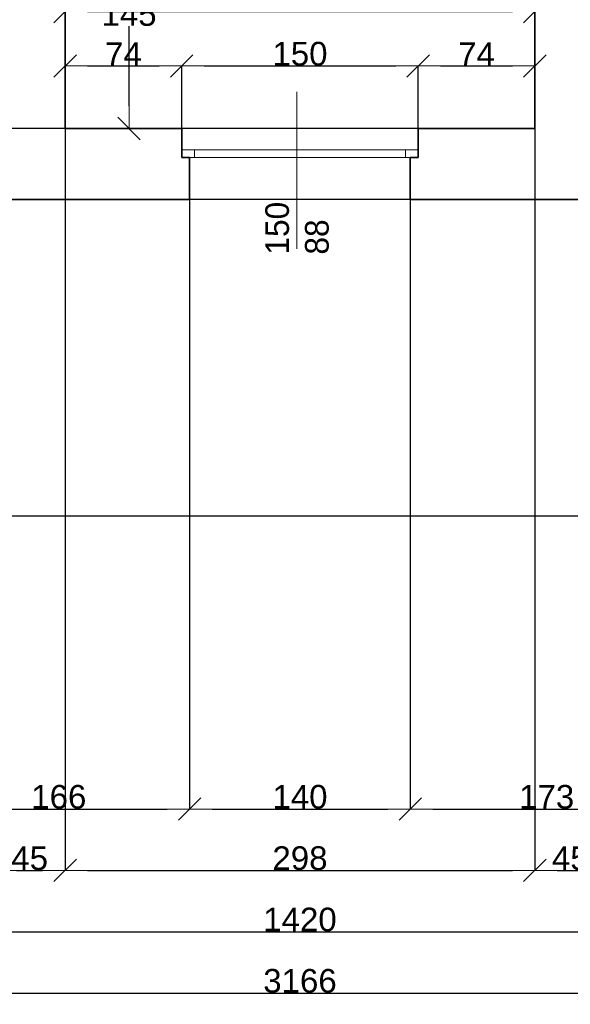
# Model space of a CAD drawing. Header units: metres. Extents: x 7506757 to 756746378, y 5735207 to 582114514.
# Tile 180 of 256: x 7540675 to 7544168, y 5886010 to 5892256. Entities that reach past the tile are written whole.
import ezdxf

# ---------------------------------------------------------------- set-up
doc = ezdxf.new("R2010")
doc.units = ezdxf.units.M
doc.header["$MEASUREMENT"] = 0
doc.header["$PDMODE"] = 2
doc.layers.get('0').update_dxf_attribs({"color": 250, "linetype": 'CONTINUOUS', "lineweight": 100, "plot": 0})
doc.layers.get('Defpoints').update_dxf_attribs({"linetype": 'CONTINUOUS'})
for name, color, linetype, lineweight in [('M_OCIANA6', 5, 'CONTINUOUS', 35), ('M_OPISY141', 7, 'CONTINUOUS', 0), ('m_umeblowanie1', 7, 'CONTINUOUS', 13), ('opis1', 7, 'CONTINUOUS', 13)]:
    doc.layers.add(name, color=color, linetype=linetype, lineweight=lineweight)
doc.layers.add('PWYMIAR', color=7, linetype='CONTINUOUS')
doc.styles.add('GENERATED_STYLE_1', font='arial.ttf')
doc.styles.add('GENERATED_STYLE_2', font='txt')
doc.dimstyles.new('GENERATED_STYLE__1', dxfattribs={"dimtxt": 150, "dimasz": 142.5, "dimexe": 0.18, "dimexo": 0, "dimgap": 0.09, "dimtad": 1, "dimdec": 0, "dimlfac": 0.1, "dimzin": 0, "dimdsep": 46, "dimtxsty": 'GENERATED_STYLE_1', "dimblk": 'ARROWHEAD_6', "dimblk1": 'ARROWHEAD_6', "dimblk2": 'ARROWHEAD_6', "dimcen": 0.09, "dimclrd": 251, "dimclre": 251, "dimclrt": 7, "dimazin": 0, "dimtfac": 1, "dimtdec": 4, "dimtmove": 0, "dimatfit": 3, "dimfxl": 0, "dimtolj": 1, "dimtzin": 0, "dimarcsym": 0})
doc.dimstyles.new('GENERATED_STYLE__2', dxfattribs={"dimtxt": 150, "dimasz": 142.5, "dimexe": 0.18, "dimexo": 0, "dimgap": 0.09, "dimtad": 1, "dimtih": 1, "dimtoh": 1, "dimdec": 0, "dimlfac": 0.1, "dimzin": 0, "dimdsep": 46, "dimtxsty": 'GENERATED_STYLE_1', "dimblk": 'ARROWHEAD_6', "dimblk1": 'ARROWHEAD_6', "dimblk2": 'ARROWHEAD_6', "dimcen": 0.09, "dimclrd": 251, "dimclre": 251, "dimclrt": 7, "dimazin": 0, "dimtfac": 1, "dimtdec": 4, "dimtmove": 0, "dimatfit": 3, "dimfxl": 0, "dimtolj": 1, "dimtzin": 0, "dimarcsym": 0})

# ---------------------------------------------------------------- blocks, each defined once
blk = doc.blocks.new('ARROWHEAD_6')
at = {"color": 0, "linetype": 'Continuous', "lineweight": 0}
for p, q in [((-0.5, -0.5), (0.5, 0.5)), ((0, 0), (-1, 0))]:
    blk.add_line(p, q, dxfattribs=at)
blk = doc.blocks.new('*D5064')
at = {"layer": 'Defpoints', "color": 0, "linetype": 'Continuous', "transparency": 16777216}
for p in [(7541703.4, 5891962.2), (7540963.4, 5891565.6), (7541703.4, 5891565.6)]:
    blk.add_point(p, dxfattribs=at)
at = {"layer": 'PWYMIAR', "color": 251, "linetype": 'Continuous', "lineweight": -2, "transparency": 16777216}
for p, q in [((7540963.4, 5891565.6), (7540963.4, 5891962.4)), ((7541105.9, 5891962.2), (7541560.9, 5891962.2)), ((7541703.4, 5891565.6), (7541703.4, 5891962.4))]:
    blk.add_line(p, q, dxfattribs=at)
at = {"layer": 'PWYMIAR', "color": 251, "linetype": 'Continuous', "lineweight": -2, "transparency": 16777216, "xscale": 142.5, "yscale": 142.5, "zscale": 142.5, "rotation": 180}
blk.add_blockref('ARROWHEAD_6', (7540963.4, 5891962.2), dxfattribs=at)
at = {"layer": 'PWYMIAR', "color": 251, "linetype": 'Continuous', "lineweight": -2, "transparency": 16777216, "xscale": 142.5, "yscale": 142.5, "zscale": 142.5}
blk.add_blockref('ARROWHEAD_6', (7541703.4, 5891962.2), dxfattribs=at)
at = {"layer": 'PWYMIAR', "color": 7, "linetype": 'Continuous', "lineweight": 13, "transparency": 16777216, "insert": (7541333.4, 5892037.3), "char_height": 150, "attachment_point": 5, "style": 'GENERATED_STYLE_1'}
blk.add_mtext('\\A1;74', dxfattribs=at)
blk = doc.blocks.new('*D5065')
at = {"layer": 'Defpoints', "color": 0, "linetype": 'Continuous', "transparency": 16777216}
for p in [(7543203.4, 5891962.2), (7541703.4, 5891565.6), (7543203.4, 5891565.6)]:
    blk.add_point(p, dxfattribs=at)
at = {"layer": 'PWYMIAR', "color": 251, "linetype": 'Continuous', "lineweight": -2, "transparency": 16777216}
for p, q in [((7541703.4, 5891565.6), (7541703.4, 5891962.4)), ((7541845.9, 5891962.2), (7543060.9, 5891962.2)), ((7543203.4, 5891565.6), (7543203.4, 5891962.4))]:
    blk.add_line(p, q, dxfattribs=at)
at = {"layer": 'PWYMIAR', "color": 251, "linetype": 'Continuous', "lineweight": -2, "transparency": 16777216, "xscale": 142.5, "yscale": 142.5, "zscale": 142.5, "rotation": 180}
blk.add_blockref('ARROWHEAD_6', (7541703.4, 5891962.2), dxfattribs=at)
at = {"layer": 'PWYMIAR', "color": 251, "linetype": 'Continuous', "lineweight": -2, "transparency": 16777216, "xscale": 142.5, "yscale": 142.5, "zscale": 142.5}
blk.add_blockref('ARROWHEAD_6', (7543203.4, 5891962.2), dxfattribs=at)
at = {"layer": 'PWYMIAR', "color": 7, "linetype": 'Continuous', "lineweight": 13, "transparency": 16777216, "insert": (7542453.4, 5892038.9), "char_height": 150, "attachment_point": 5, "style": 'GENERATED_STYLE_1'}
blk.add_mtext('\\A1;150', dxfattribs=at)
blk = doc.blocks.new('*D5066')
at = {"layer": 'Defpoints', "color": 0, "linetype": 'Continuous', "transparency": 16777216}
for p in [(7543943.4, 5891962.2), (7543203.4, 5891565.6), (7543943.4, 5891565.6)]:
    blk.add_point(p, dxfattribs=at)
at = {"layer": 'PWYMIAR', "color": 251, "linetype": 'Continuous', "lineweight": -2, "transparency": 16777216}
for p, q in [((7543203.4, 5891565.6), (7543203.4, 5891962.4)), ((7543345.9, 5891962.2), (7543800.9, 5891962.2)), ((7543943.4, 5891565.6), (7543943.4, 5891962.4))]:
    blk.add_line(p, q, dxfattribs=at)
at = {"layer": 'PWYMIAR', "color": 251, "linetype": 'Continuous', "lineweight": -2, "transparency": 16777216, "xscale": 142.5, "yscale": 142.5, "zscale": 142.5, "rotation": 180}
blk.add_blockref('ARROWHEAD_6', (7543203.4, 5891962.2), dxfattribs=at)
at = {"layer": 'PWYMIAR', "color": 251, "linetype": 'Continuous', "lineweight": -2, "transparency": 16777216, "xscale": 142.5, "yscale": 142.5, "zscale": 142.5}
blk.add_blockref('ARROWHEAD_6', (7543943.4, 5891962.2), dxfattribs=at)
at = {"layer": 'PWYMIAR', "color": 7, "linetype": 'Continuous', "lineweight": 13, "transparency": 16777216, "insert": (7543573.4, 5892037.3), "char_height": 150, "attachment_point": 5, "style": 'GENERATED_STYLE_1'}
blk.add_mtext('\\A1;74', dxfattribs=at)
blk = doc.blocks.new('*D5073')
at = {"layer": 'Defpoints', "color": 0, "linetype": 'Continuous', "transparency": 16777216}
for p in [(7543943.4, 5892307.6), (7540963.4, 5891565.6), (7543943.4, 5891565.6)]:
    blk.add_point(p, dxfattribs=at)
at = {"layer": 'PWYMIAR', "color": 251, "linetype": 'Continuous', "lineweight": -2, "transparency": 16777216}
for p, q in [((7540963.4, 5891565.6), (7540963.4, 5892307.8)), ((7541105.9, 5892307.6), (7543800.9, 5892307.6)), ((7543943.4, 5891565.6), (7543943.4, 5892307.8))]:
    blk.add_line(p, q, dxfattribs=at)
at = {"layer": 'PWYMIAR', "color": 251, "linetype": 'Continuous', "lineweight": -2, "transparency": 16777216, "xscale": 142.5, "yscale": 142.5, "zscale": 142.5, "rotation": 180}
blk.add_blockref('ARROWHEAD_6', (7540963.4, 5892307.6), dxfattribs=at)
at = {"layer": 'PWYMIAR', "color": 251, "linetype": 'Continuous', "lineweight": -2, "transparency": 16777216, "xscale": 142.5, "yscale": 142.5, "zscale": 142.5}
blk.add_blockref('ARROWHEAD_6', (7543943.4, 5892307.6), dxfattribs=at)
at = {"layer": 'PWYMIAR', "color": 7, "linetype": 'Continuous', "lineweight": 13, "transparency": 16777216, "insert": (7542453.4, 5892384.3), "char_height": 150, "attachment_point": 5, "style": 'GENERATED_STYLE_1'}
blk.add_mtext('\\A1;298', dxfattribs=at)
blk = doc.blocks.new('*D5274')
at = {"layer": 'Defpoints', "color": 0, "linetype": 'Continuous', "transparency": 16777216}
for p in [(7540093.4, 5891115.6), (7541753.4, 5891115.6), (7541753.4, 5887248.3)]:
    blk.add_point(p, dxfattribs=at)
at = {"layer": 'PWYMIAR', "color": 251, "linetype": 'Continuous', "lineweight": -2, "transparency": 16777216}
for p, q in [((7540093.4, 5891115.6), (7540093.4, 5887248.1)), ((7541753.4, 5891115.6), (7541753.4, 5887248.1)), ((7540235.9, 5887248.3), (7541610.9, 5887248.3))]:
    blk.add_line(p, q, dxfattribs=at)
at = {"layer": 'PWYMIAR', "color": 251, "linetype": 'Continuous', "lineweight": -2, "transparency": 16777216, "xscale": 142.5, "yscale": 142.5, "zscale": 142.5, "rotation": 180}
blk.add_blockref('ARROWHEAD_6', (7540093.4, 5887248.3), dxfattribs=at)
at = {"layer": 'PWYMIAR', "color": 251, "linetype": 'Continuous', "lineweight": -2, "transparency": 16777216, "xscale": 142.5, "yscale": 142.5, "zscale": 142.5}
blk.add_blockref('ARROWHEAD_6', (7541753.4, 5887248.3), dxfattribs=at)
at = {"layer": 'PWYMIAR', "color": 7, "linetype": 'Continuous', "lineweight": 13, "transparency": 16777216, "insert": (7540923.4, 5887325), "char_height": 150, "attachment_point": 5, "style": 'GENERATED_STYLE_1'}
blk.add_mtext('\\A1;166', dxfattribs=at)
blk = doc.blocks.new('*D5275')
at = {"layer": 'Defpoints', "color": 0, "linetype": 'Continuous', "transparency": 16777216}
for p in [(7541753.4, 5891115.6), (7543153.4, 5891115.6), (7543153.4, 5887248.3)]:
    blk.add_point(p, dxfattribs=at)
at = {"layer": 'PWYMIAR', "color": 251, "linetype": 'Continuous', "lineweight": -2, "transparency": 16777216}
for p, q in [((7541753.4, 5891115.6), (7541753.4, 5887248.1)), ((7543153.4, 5891115.6), (7543153.4, 5887248.1)), ((7541895.9, 5887248.3), (7543010.9, 5887248.3))]:
    blk.add_line(p, q, dxfattribs=at)
at = {"layer": 'PWYMIAR', "color": 251, "linetype": 'Continuous', "lineweight": -2, "transparency": 16777216, "xscale": 142.5, "yscale": 142.5, "zscale": 142.5, "rotation": 180}
blk.add_blockref('ARROWHEAD_6', (7541753.4, 5887248.3), dxfattribs=at)
at = {"layer": 'PWYMIAR', "color": 251, "linetype": 'Continuous', "lineweight": -2, "transparency": 16777216, "xscale": 142.5, "yscale": 142.5, "zscale": 142.5}
blk.add_blockref('ARROWHEAD_6', (7543153.4, 5887248.3), dxfattribs=at)
at = {"layer": 'PWYMIAR', "color": 7, "linetype": 'Continuous', "lineweight": 13, "transparency": 16777216, "insert": (7542453.4, 5887325), "char_height": 150, "attachment_point": 5, "style": 'GENERATED_STYLE_1'}
blk.add_mtext('\\A1;140', dxfattribs=at)
blk = doc.blocks.new('*D5276')
at = {"layer": 'Defpoints', "color": 0, "linetype": 'Continuous', "transparency": 16777216}
for p in [(7543153.4, 5891115.6), (7544883.4, 5891115.6), (7544883.4, 5887248.3)]:
    blk.add_point(p, dxfattribs=at)
at = {"layer": 'PWYMIAR', "color": 251, "linetype": 'Continuous', "lineweight": -2, "transparency": 16777216}
for p, q in [((7543153.4, 5891115.6), (7543153.4, 5887248.1)), ((7544883.4, 5891115.6), (7544883.4, 5887248.1)), ((7543295.9, 5887248.3), (7544740.9, 5887248.3))]:
    blk.add_line(p, q, dxfattribs=at)
at = {"layer": 'PWYMIAR', "color": 251, "linetype": 'Continuous', "lineweight": -2, "transparency": 16777216, "xscale": 142.5, "yscale": 142.5, "zscale": 142.5, "rotation": 180}
blk.add_blockref('ARROWHEAD_6', (7543153.4, 5887248.3), dxfattribs=at)
at = {"layer": 'PWYMIAR', "color": 251, "linetype": 'Continuous', "lineweight": -2, "transparency": 16777216, "xscale": 142.5, "yscale": 142.5, "zscale": 142.5}
blk.add_blockref('ARROWHEAD_6', (7544883.4, 5887248.3), dxfattribs=at)
at = {"layer": 'PWYMIAR', "color": 7, "linetype": 'Continuous', "lineweight": 13, "transparency": 16777216, "insert": (7544018.4, 5887325), "char_height": 150, "attachment_point": 5, "style": 'GENERATED_STYLE_1'}
blk.add_mtext('\\A1;173', dxfattribs=at)
blk = doc.blocks.new('*D5283')
at = {"layer": 'Defpoints', "color": 0, "linetype": 'Continuous', "transparency": 16777216}
for p in [(7527313.4, 5889055.6), (7531907.1, 5889105.6), (7552133.4, 5889105.6)]:
    blk.add_point(p, dxfattribs=at)
at = {"layer": 'PWYMIAR', "color": 251, "linetype": 'Continuous', "lineweight": -2, "transparency": 16777216}
for p, q in [((7531907.1, 5889248.1), (7531907.1, 5889490.2)), ((7527313.4, 5889055.6), (7531907.3, 5889055.6)), ((7552133.4, 5889105.6), (7531906.9, 5889105.6)), ((7531907.1, 5889055.6), (7531907.1, 5889105.6)), ((7531907.1, 5888913.1), (7531907.1, 5888770.6))]:
    blk.add_line(p, q, dxfattribs=at)
at = {"layer": 'PWYMIAR', "color": 251, "linetype": 'Continuous', "lineweight": -2, "transparency": 16777216, "xscale": 142.5, "yscale": 142.5, "zscale": 142.5}
for p, rotation in [((7531907.1, 5889105.6), 270), ((7531907.1, 5889055.6), 90)]:
    blk.add_blockref('ARROWHEAD_6', p, dxfattribs=dict(at, rotation=rotation))
at = {"layer": 'PWYMIAR', "color": 7, "linetype": 'Continuous', "lineweight": 13, "transparency": 16777216, "insert": (7531830.8, 5889440.4), "char_height": 150, "attachment_point": 5, "rotation": 90, "style": 'GENERATED_STYLE_1'}
blk.add_mtext('\\A1;5', dxfattribs=at)
blk = doc.blocks.new('*D5284')
at = {"layer": 'Defpoints', "color": 0, "linetype": 'Continuous', "transparency": 16777216}
for p in [(7531907.1, 5889235.6), (7532713.4, 5889235.6), (7552133.4, 5889105.6)]:
    blk.add_point(p, dxfattribs=at)
at = {"layer": 'PWYMIAR', "color": 251, "linetype": 'Continuous', "lineweight": -2, "transparency": 16777216}
for p, q in [((7531907.1, 5889378.1), (7531907.1, 5889721.5)), ((7532713.4, 5889235.6), (7531906.9, 5889235.6)), ((7531907.1, 5889105.6), (7531907.1, 5889235.6)), ((7552133.4, 5889105.6), (7531906.9, 5889105.6)), ((7531907.1, 5888963.1), (7531907.1, 5888820.6))]:
    blk.add_line(p, q, dxfattribs=at)
at = {"layer": 'PWYMIAR', "color": 251, "linetype": 'Continuous', "lineweight": -2, "transparency": 16777216, "xscale": 142.5, "yscale": 142.5, "zscale": 142.5}
for p, rotation in [((7531907.1, 5889235.6), 270), ((7531907.1, 5889105.6), 90)]:
    blk.add_blockref('ARROWHEAD_6', p, dxfattribs=dict(at, rotation=rotation))
at = {"layer": 'PWYMIAR', "color": 7, "linetype": 'Continuous', "lineweight": 13, "transparency": 16777216, "insert": (7531830.4, 5889621.1), "char_height": 150, "attachment_point": 5, "rotation": 90, "style": 'GENERATED_STYLE_1'}
blk.add_mtext('\\A1;13', dxfattribs=at)
blk = doc.blocks.new('*D5285')
at = {"layer": 'Defpoints', "color": 0, "linetype": 'Continuous', "transparency": 16777216}
for p in [(7531907.1, 5891115.6), (7549553.4, 5891115.6), (7532713.4, 5889235.6)]:
    blk.add_point(p, dxfattribs=at)
at = {"layer": 'PWYMIAR', "color": 251, "linetype": 'Continuous', "lineweight": -2, "transparency": 16777216}
for p, q in [((7549553.4, 5891115.6), (7531906.9, 5891115.6)), ((7531907.1, 5889378.1), (7531907.1, 5890973.1)), ((7532713.4, 5889235.6), (7531906.9, 5889235.6))]:
    blk.add_line(p, q, dxfattribs=at)
at = {"layer": 'PWYMIAR', "color": 251, "linetype": 'Continuous', "lineweight": -2, "transparency": 16777216, "xscale": 142.5, "yscale": 142.5, "zscale": 142.5}
for p, rotation in [((7531907.1, 5891115.6), 90), ((7531907.1, 5889235.6), 270)]:
    blk.add_blockref('ARROWHEAD_6', p, dxfattribs=dict(at, rotation=rotation))
at = {"layer": 'PWYMIAR', "color": 7, "linetype": 'Continuous', "lineweight": 13, "transparency": 16777216, "insert": (7531830.5, 5890175.6), "char_height": 150, "attachment_point": 5, "rotation": 90, "style": 'GENERATED_STYLE_1'}
blk.add_mtext('\\A1;188', dxfattribs=at)
blk = doc.blocks.new('*D5286')
at = {"layer": 'Defpoints', "color": 0, "linetype": 'Continuous', "transparency": 16777216}
for p in [(7531907.1, 5891565.6), (7543943.4, 5891565.6), (7549553.4, 5891115.6)]:
    blk.add_point(p, dxfattribs=at)
at = {"layer": 'PWYMIAR', "color": 251, "linetype": 'Continuous', "lineweight": -2, "transparency": 16777216}
for p, q in [((7543943.4, 5891565.6), (7531906.9, 5891565.6)), ((7531907.1, 5891258.1), (7531907.1, 5891423.1)), ((7549553.4, 5891115.6), (7531906.9, 5891115.6))]:
    blk.add_line(p, q, dxfattribs=at)
at = {"layer": 'PWYMIAR', "color": 251, "linetype": 'Continuous', "lineweight": -2, "transparency": 16777216, "xscale": 142.5, "yscale": 142.5, "zscale": 142.5}
for p, rotation in [((7531907.1, 5891565.6), 90), ((7531907.1, 5891115.6), 270)]:
    blk.add_blockref('ARROWHEAD_6', p, dxfattribs=dict(at, rotation=rotation))
at = {"layer": 'PWYMIAR', "color": 7, "linetype": 'Continuous', "lineweight": 13, "transparency": 16777216, "insert": (7531830.8, 5891340.6), "char_height": 150, "attachment_point": 5, "rotation": 90, "style": 'GENERATED_STYLE_1'}
blk.add_mtext('\\A1;45', dxfattribs=at)
blk = doc.blocks.new('*D5293')
at = {"layer": 'Defpoints', "color": 0, "linetype": 'Continuous', "transparency": 16777216}
for p in [(7540513.4, 5891565.6), (7540963.4, 5891565.6), (7540963.4, 5886859.1)]:
    blk.add_point(p, dxfattribs=at)
at = {"layer": 'PWYMIAR', "color": 251, "linetype": 'Continuous', "lineweight": -2, "transparency": 16777216}
for p, q in [((7540513.4, 5891565.6), (7540513.4, 5886858.9)), ((7540963.4, 5891565.6), (7540963.4, 5886858.9)), ((7540655.9, 5886859.1), (7540820.9, 5886859.1))]:
    blk.add_line(p, q, dxfattribs=at)
at = {"layer": 'PWYMIAR', "color": 251, "linetype": 'Continuous', "lineweight": -2, "transparency": 16777216, "xscale": 142.5, "yscale": 142.5, "zscale": 142.5, "rotation": 180}
blk.add_blockref('ARROWHEAD_6', (7540513.4, 5886859.1), dxfattribs=at)
at = {"layer": 'PWYMIAR', "color": 251, "linetype": 'Continuous', "lineweight": -2, "transparency": 16777216, "xscale": 142.5, "yscale": 142.5, "zscale": 142.5}
blk.add_blockref('ARROWHEAD_6', (7540963.4, 5886859.1), dxfattribs=at)
at = {"layer": 'PWYMIAR', "color": 7, "linetype": 'Continuous', "lineweight": 13, "transparency": 16777216, "insert": (7540738.4, 5886935.5), "char_height": 150, "attachment_point": 5, "style": 'GENERATED_STYLE_1'}
blk.add_mtext('\\A1;45', dxfattribs=at)
blk = doc.blocks.new('*D5294')
at = {"layer": 'Defpoints', "color": 0, "linetype": 'Continuous', "transparency": 16777216}
for p in [(7540963.4, 5891565.6), (7543943.4, 5891565.6), (7543943.4, 5886859.1)]:
    blk.add_point(p, dxfattribs=at)
at = {"layer": 'PWYMIAR', "color": 251, "linetype": 'Continuous', "lineweight": -2, "transparency": 16777216}
for p, q in [((7540963.4, 5891565.6), (7540963.4, 5886858.9)), ((7543943.4, 5891565.6), (7543943.4, 5886858.9)), ((7541105.9, 5886859.1), (7543800.9, 5886859.1))]:
    blk.add_line(p, q, dxfattribs=at)
at = {"layer": 'PWYMIAR', "color": 251, "linetype": 'Continuous', "lineweight": -2, "transparency": 16777216, "xscale": 142.5, "yscale": 142.5, "zscale": 142.5, "rotation": 180}
blk.add_blockref('ARROWHEAD_6', (7540963.4, 5886859.1), dxfattribs=at)
at = {"layer": 'PWYMIAR', "color": 251, "linetype": 'Continuous', "lineweight": -2, "transparency": 16777216, "xscale": 142.5, "yscale": 142.5, "zscale": 142.5}
blk.add_blockref('ARROWHEAD_6', (7543943.4, 5886859.1), dxfattribs=at)
at = {"layer": 'PWYMIAR', "color": 7, "linetype": 'Continuous', "lineweight": 13, "transparency": 16777216, "insert": (7542453.4, 5886935.8), "char_height": 150, "attachment_point": 5, "style": 'GENERATED_STYLE_1'}
blk.add_mtext('\\A1;298', dxfattribs=at)
blk = doc.blocks.new('*D5295')
at = {"layer": 'Defpoints', "color": 0, "linetype": 'Continuous', "transparency": 16777216}
for p in [(7543943.4, 5891565.6), (7544393.4, 5891565.6), (7544393.4, 5886859.1)]:
    blk.add_point(p, dxfattribs=at)
at = {"layer": 'PWYMIAR', "color": 251, "linetype": 'Continuous', "lineweight": -2, "transparency": 16777216}
for p, q in [((7543943.4, 5891565.6), (7543943.4, 5886858.9)), ((7544393.4, 5891565.6), (7544393.4, 5886858.9)), ((7544085.9, 5886859.1), (7544250.9, 5886859.1))]:
    blk.add_line(p, q, dxfattribs=at)
at = {"layer": 'PWYMIAR', "color": 251, "linetype": 'Continuous', "lineweight": -2, "transparency": 16777216, "xscale": 142.5, "yscale": 142.5, "zscale": 142.5, "rotation": 180}
blk.add_blockref('ARROWHEAD_6', (7543943.4, 5886859.1), dxfattribs=at)
at = {"layer": 'PWYMIAR', "color": 251, "linetype": 'Continuous', "lineweight": -2, "transparency": 16777216, "xscale": 142.5, "yscale": 142.5, "zscale": 142.5}
blk.add_blockref('ARROWHEAD_6', (7544393.4, 5886859.1), dxfattribs=at)
at = {"layer": 'PWYMIAR', "color": 7, "linetype": 'Continuous', "lineweight": 13, "transparency": 16777216, "insert": (7544168.4, 5886935.5), "char_height": 150, "attachment_point": 5, "style": 'GENERATED_STYLE_1'}
blk.add_mtext('\\A1;45', dxfattribs=at)
blk = doc.blocks.new('*D5303')
at = {"layer": 'Defpoints', "color": 0, "linetype": 'Continuous', "transparency": 16777216}
for p in [(7535353.4, 5888615.6), (7549553.4, 5888615.6), (7549553.4, 5886470)]:
    blk.add_point(p, dxfattribs=at)
at = {"layer": 'PWYMIAR', "color": 251, "linetype": 'Continuous', "lineweight": -2, "transparency": 16777216}
for p, q in [((7535353.4, 5888615.6), (7535353.4, 5886469.8)), ((7549553.4, 5888615.6), (7549553.4, 5886469.8)), ((7535495.9, 5886470), (7549410.9, 5886470))]:
    blk.add_line(p, q, dxfattribs=at)
at = {"layer": 'PWYMIAR', "color": 251, "linetype": 'Continuous', "lineweight": -2, "transparency": 16777216, "xscale": 142.5, "yscale": 142.5, "zscale": 142.5, "rotation": 180}
blk.add_blockref('ARROWHEAD_6', (7535353.4, 5886470), dxfattribs=at)
at = {"layer": 'PWYMIAR', "color": 251, "linetype": 'Continuous', "lineweight": -2, "transparency": 16777216, "xscale": 142.5, "yscale": 142.5, "zscale": 142.5}
blk.add_blockref('ARROWHEAD_6', (7549553.4, 5886470), dxfattribs=at)
at = {"layer": 'PWYMIAR', "color": 7, "linetype": 'Continuous', "lineweight": 13, "transparency": 16777216, "insert": (7542453.4, 5886546.6), "char_height": 150, "attachment_point": 5, "style": 'GENERATED_STYLE_1'}
blk.add_mtext('\\A1;1420', dxfattribs=at)
blk = doc.blocks.new('*D5305')
at = {"layer": 'Defpoints', "color": 0, "linetype": 'Continuous', "transparency": 16777216}
for p in [(7526623.4, 5888615.6), (7558283.4, 5888615.6), (7558283.4, 5886080.8)]:
    blk.add_point(p, dxfattribs=at)
at = {"layer": 'PWYMIAR', "color": 251, "linetype": 'Continuous', "lineweight": -2, "transparency": 16777216}
for p, q in [((7526623.4, 5888615.6), (7526623.4, 5886080.6)), ((7558283.4, 5888615.6), (7558283.4, 5886080.6)), ((7526765.9, 5886080.8), (7558140.9, 5886080.8))]:
    blk.add_line(p, q, dxfattribs=at)
at = {"layer": 'PWYMIAR', "color": 251, "linetype": 'Continuous', "lineweight": -2, "transparency": 16777216, "xscale": 142.5, "yscale": 142.5, "zscale": 142.5, "rotation": 180}
blk.add_blockref('ARROWHEAD_6', (7526623.4, 5886080.8), dxfattribs=at)
at = {"layer": 'PWYMIAR', "color": 251, "linetype": 'Continuous', "lineweight": -2, "transparency": 16777216, "xscale": 142.5, "yscale": 142.5, "zscale": 142.5}
blk.add_blockref('ARROWHEAD_6', (7558283.4, 5886080.8), dxfattribs=at)
at = {"layer": 'PWYMIAR', "color": 7, "linetype": 'Continuous', "lineweight": 13, "transparency": 16777216, "insert": (7542453.4, 5886157.5), "char_height": 150, "attachment_point": 5, "style": 'GENERATED_STYLE_1'}
blk.add_mtext('\\A1;3166', dxfattribs=at)
blk = doc.blocks.new('*D5520')
at = {"layer": 'Defpoints', "color": 0, "linetype": 'Continuous', "transparency": 16777216}
for p in [(7541333.4, 5893015.6), (7541368.8, 5893015.6), (7541333.4, 5891565.6)]:
    blk.add_point(p, dxfattribs=at)
at = {"layer": 'PWYMIAR', "color": 251, "linetype": 'Continuous', "lineweight": -2, "transparency": 16777216}
for p, q in [((7541333.4, 5893015.6), (7541368.9, 5893015.6)), ((7541368.8, 5892873.1), (7541368.8, 5892367.3)), ((7541368.8, 5891708.1), (7541368.8, 5892213.9)), ((7541333.4, 5891565.6), (7541368.9, 5891565.6))]:
    blk.add_line(p, q, dxfattribs=at)
at = {"layer": 'PWYMIAR', "color": 251, "linetype": 'Continuous', "lineweight": -2, "transparency": 16777216, "xscale": 142.5, "yscale": 142.5, "zscale": 142.5}
for p, rotation in [((7541368.8, 5893015.6), 90), ((7541368.8, 5891565.6), 270)]:
    blk.add_blockref('ARROWHEAD_6', p, dxfattribs=dict(at, rotation=rotation))
at = {"layer": 'PWYMIAR', "color": 7, "linetype": 'Continuous', "lineweight": 13, "transparency": 16777216, "insert": (7541368.8, 5892290.6), "char_height": 150, "attachment_point": 5, "style": 'GENERATED_STYLE_1'}
blk.add_mtext('\\A1;145', dxfattribs=at)

msp = doc.modelspace()

# ---------------------------------------------------------------- linework, layer by layer
at = {"layer": 'M_OCIANA6', "linetype": 'Continuous'}
for p, q in [((7540963.4, 5891565.6), (7540963.4, 5896135.6)), ((7543943.4, 5891565.6), (7543943.4, 5896135.6)), ((7541703.4, 5891565.6), (7540963.4, 5891565.6)), ((7541703.4, 5891380.6), (7541703.4, 5891565.6)), ((7543943.4, 5891565.6), (7543203.4, 5891565.6)), ((7543203.4, 5891380.6), (7543203.4, 5891565.6)), ((7541703.4, 5891380.6), (7541753.4, 5891380.6)), ((7541753.4, 5891380.6), (7541753.4, 5891115.6)), ((7543203.4, 5891380.6), (7543153.4, 5891380.6)), ((7543153.4, 5891380.6), (7543153.4, 5891115.6)), ((7541753.4, 5891115.6), (7540093.4, 5891115.6)), ((7544883.4, 5891115.6), (7543153.4, 5891115.6))]:
    msp.add_line(p, q, dxfattribs=at)
at = {"layer": 'M_OPISY141', "linetype": 'Continuous'}
msp.add_line((7542434.2, 5890801.8), (7542434.2, 5891799), dxfattribs=at)
at = {"layer": 'm_umeblowanie1', "linetype": 'Continuous'}
for p, q in [((7541703.4, 5891565.6), (7543203.4, 5891565.6)), ((7541703.4, 5891430.6), (7543203.4, 5891430.6)), ((7541783.4, 5891380.6), (7541783.4, 5891430.6)), ((7543123.4, 5891380.6), (7543123.4, 5891430.6)), ((7541753.4, 5891380.6), (7543203.4, 5891380.6)), ((7543123.4, 5891380.6), (7543153.4, 5891380.6)), ((7541753.4, 5891115.6), (7543153.4, 5891115.6))]:
    msp.add_line(p, q, dxfattribs=at)

# ---------------------------------------------------------------- texts
at = {"layer": 'opis1', "linetype": 'Continuous', "insert": (7542233.4, 5890765.6), "char_height": 150, "width": 349.992, "attachment_point": 1, "rotation": 90, "line_spacing_factor": 1.008016, "style": 'GENERATED_STYLE_2'}
msp.add_mtext('{150\\P88}', dxfattribs=at)

# ---------------------------------------------------------------- dimensions: what is measured, and where the dimension line sits
at = {"layer": 'PWYMIAR', "color": 251, "linetype": 'Continuous', "lineweight": 13}
for base, p1, p2, dimstyle, picture, middle in [((7541368.8, 5893015.6), (7541333.4, 5891565.6), (7541333.4, 5893015.6), 'GENERATED_STYLE__2', '*D5520', (7541368.8, 5892290.6)), ((7531907.1, 5891565.6), (7549553.4, 5891115.6), (7543943.4, 5891565.6), 'GENERATED_STYLE__1', '*D5286', (7531830.8, 5891340.6)), ((7531907.1, 5891115.6), (7532713.4, 5889235.6), (7549553.4, 5891115.6), 'GENERATED_STYLE__1', '*D5285', (7531830.5, 5890175.6)), ((7531907.1, 5889235.6), (7552133.4, 5889105.6), (7532713.4, 5889235.6), 'GENERATED_STYLE__1', '*D5284', (7531830.4, 5889621.1)), ((7531907.1, 5889105.6), (7527313.4, 5889055.6), (7552133.4, 5889105.6), 'GENERATED_STYLE__1', '*D5283', (7531830.8, 5889440.4))]:
    dim = msp.add_linear_dim(base=base, p1=p1, p2=p2, angle=90, dimstyle=dimstyle, dxfattribs=at)
    dim.commit()
    dim.dimension.update_dxf_attribs({"geometry": picture, "text_midpoint": middle})
for base, p1, p2, picture, middle in [((7543943.4, 5892307.6), (7540963.4, 5891565.6), (7543943.4, 5891565.6), '*D5073', (7542453.4, 5892384.3)), ((7541703.4, 5891962.2), (7540963.4, 5891565.6), (7541703.4, 5891565.6), '*D5064', (7541333.4, 5892037.3)), ((7543203.4, 5891962.2), (7541703.4, 5891565.6), (7543203.4, 5891565.6), '*D5065', (7542453.4, 5892038.9)), ((7543943.4, 5891962.2), (7543203.4, 5891565.6), (7543943.4, 5891565.6), '*D5066', (7543573.4, 5892037.3)), ((7540963.4, 5886859.1), (7540513.4, 5891565.6), (7540963.4, 5891565.6), '*D5293', (7540738.4, 5886935.5)), ((7543943.4, 5886859.1), (7540963.4, 5891565.6), (7543943.4, 5891565.6), '*D5294', (7542453.4, 5886935.8)), ((7544393.4, 5886859.1), (7543943.4, 5891565.6), (7544393.4, 5891565.6), '*D5295', (7544168.4, 5886935.5)), ((7541753.4, 5887248.3), (7540093.4, 5891115.6), (7541753.4, 5891115.6), '*D5274', (7540923.4, 5887325)), ((7543153.4, 5887248.3), (7541753.4, 5891115.6), (7543153.4, 5891115.6), '*D5275', (7542453.4, 5887325)), ((7544883.4, 5887248.3), (7543153.4, 5891115.6), (7544883.4, 5891115.6), '*D5276', (7544018.4, 5887325)), ((7558283.4, 5886080.8), (7526623.4, 5888615.6), (7558283.4, 5888615.6), '*D5305', (7542453.4, 5886157.5)), ((7549553.4, 5886470), (7535353.4, 5888615.6), (7549553.4, 5888615.6), '*D5303', (7542453.4, 5886546.6))]:
    dim = msp.add_linear_dim(base=base, p1=p1, p2=p2, dimstyle='GENERATED_STYLE__2', dxfattribs=at)
    dim.commit()
    dim.dimension.update_dxf_attribs({"geometry": picture, "text_midpoint": middle})

doc.saveas('drawing.dxf')
